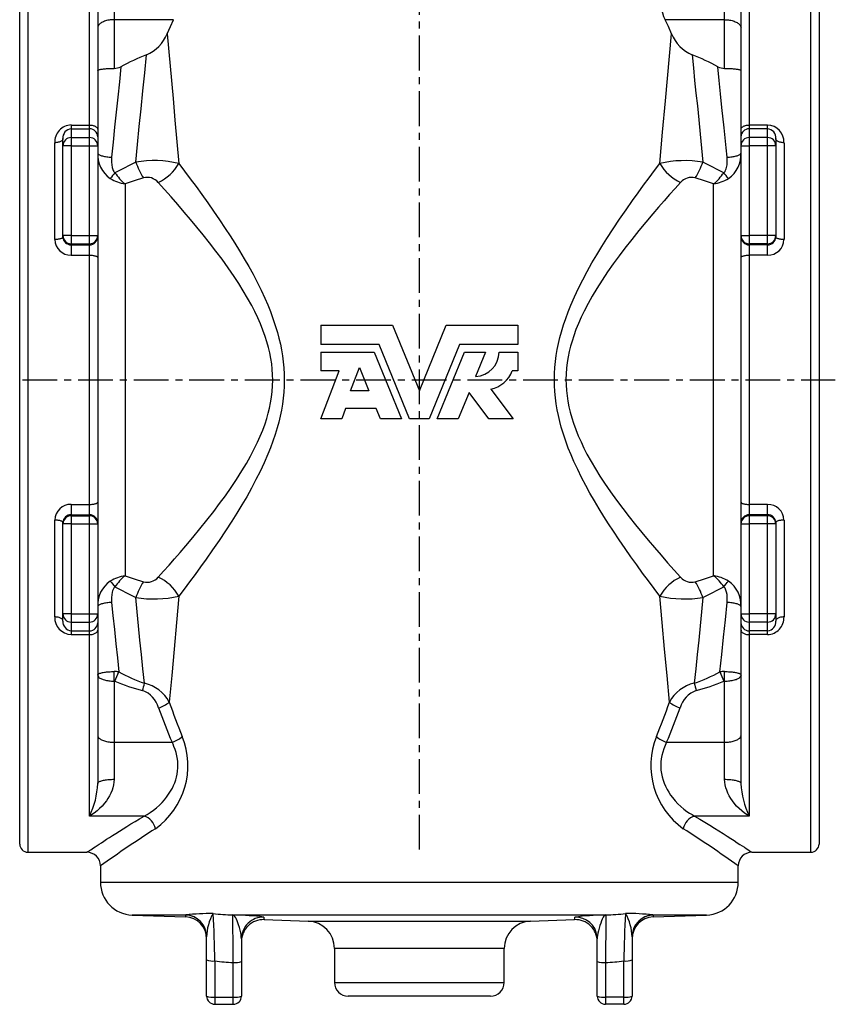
# Model space of a CAD drawing. Extents: x -375 to 427, y -62 to 976.
# Tile 2 of 4: x -375 to -77, y 341 to 700. Entities that reach past the tile are written whole.
import ezdxf

# ---------------------------------------------------------------- set-up
doc = ezdxf.new("R2010")
doc.units = 0
doc.linetypes.add('CENTERX2', pattern=[20.32, 12.7, -2.54, 2.54, -2.54])
doc.layers.get('0').update_dxf_attribs({"linetype": 'CONTINUOUS'})
doc.layers.add('FORMAT', color=7, linetype='CONTINUOUS')

msp = doc.modelspace()

# ---------------------------------------------------------------- linework, layer by layer
at = {"color": 8, "linetype": 'CONTINUOUS'}
for p, q in [((-371.99, 741.14), (-371.99, 568.64)), ((-85.99, 568.64), (-85.99, 741.14)), ((-349.49, 661.66), (-349.49, 728.67)), ((-108.49, 728.67), (-108.49, 661.66)), ((-340.49, 715.4), (-340.49, 700.11)), ((-117.49, 700.11), (-117.49, 715.4)), ((-340.49, 700.11), (-340.49, 682.34)), ((-318.77, 700.11), (-340.49, 700.11)), ((-117.49, 700.11), (-139.22, 700.11)), ((-117.49, 682.34), (-117.49, 700.11)), ((-356.19, 661.66), (-349.49, 661.66)), ((-356.19, 661.66), (-356.19, 660.3)), ((-349.49, 660.3), (-349.49, 661.66)), ((-101.79, 661.66), (-108.49, 661.66)), ((-108.49, 661.66), (-108.49, 660.3)), ((-101.79, 660.3), (-101.79, 661.66)), ((-356.19, 660.3), (-356.19, 657.08)), ((-356.19, 660.3), (-349.49, 660.3)), ((-349.49, 657.08), (-349.49, 660.3)), ((-108.49, 660.3), (-108.49, 657.08)), ((-101.79, 660.3), (-108.49, 660.3)), ((-101.79, 657.08), (-101.79, 660.3)), ((-362.19, 619.86), (-362.19, 655.19)), ((-356.19, 657.08), (-356.19, 654.11)), ((-356.19, 657.08), (-349.49, 657.08)), ((-349.49, 654.11), (-349.49, 657.08)), ((-108.49, 657.08), (-108.49, 654.11)), ((-101.79, 657.08), (-108.49, 657.08)), ((-101.79, 654.11), (-101.79, 657.08)), ((-95.79, 655.19), (-95.79, 619.86)), ((-356.19, 654.11), (-359.19, 654.11)), ((-356.19, 654.11), (-356.19, 621.27)), ((-356.19, 654.11), (-349.49, 654.11)), ((-349.49, 654.11), (-346.49, 654.11)), ((-349.49, 621.27), (-349.49, 654.11)), ((-111.49, 654.11), (-108.49, 654.11)), ((-108.49, 654.11), (-108.49, 621.27)), ((-101.79, 654.11), (-108.49, 654.11)), ((-101.79, 621.27), (-101.79, 654.11)), ((-98.79, 654.11), (-101.79, 654.11)), ((-336.49, 640.15), (-336.49, 497.13)), ((-121.49, 497.13), (-121.49, 640.15)), ((-356.19, 621.27), (-359.19, 621.27)), ((-356.19, 621.27), (-356.19, 618.29)), ((-356.19, 621.27), (-349.49, 621.27)), ((-349.49, 621.27), (-346.49, 621.27)), ((-349.49, 618.29), (-349.49, 621.27)), ((-111.49, 621.27), (-108.49, 621.27)), ((-108.49, 621.27), (-108.49, 618.29)), ((-101.79, 621.27), (-108.49, 621.27)), ((-101.79, 618.29), (-101.79, 621.27)), ((-98.79, 621.27), (-101.79, 621.27)), ((-356.19, 618.29), (-349.49, 618.29)), ((-356.19, 618.29), (-356.19, 617.9)), ((-356.19, 617.9), (-349.49, 617.9)), ((-356.19, 617.9), (-356.19, 614.13)), ((-349.49, 617.9), (-349.49, 618.29)), ((-349.49, 614.13), (-349.49, 617.9)), ((-101.79, 618.29), (-108.49, 618.29)), ((-108.49, 618.29), (-108.49, 617.9)), ((-101.79, 617.9), (-108.49, 617.9)), ((-108.49, 617.9), (-108.49, 614.13)), ((-101.79, 617.9), (-101.79, 618.29)), ((-101.79, 614.13), (-101.79, 617.9)), ((-356.19, 614.13), (-349.49, 614.13)), ((-349.49, 523.14), (-349.49, 614.13)), ((-108.49, 614.13), (-108.49, 523.14)), ((-101.79, 614.13), (-108.49, 614.13)), ((-371.99, 568.64), (-371.99, 396.14)), ((-85.99, 396.14), (-85.99, 568.64)), ((-356.19, 523.14), (-349.49, 523.14)), ((-356.19, 523.14), (-356.19, 519.37)), ((-349.49, 519.37), (-349.49, 523.14)), ((-101.79, 523.14), (-108.49, 523.14)), ((-108.49, 523.14), (-108.49, 519.37)), ((-101.79, 519.37), (-101.79, 523.14)), ((-356.19, 519.37), (-356.19, 518.98)), ((-356.19, 519.37), (-349.49, 519.37)), ((-356.19, 518.98), (-356.19, 516.01)), ((-356.19, 518.98), (-349.49, 518.98)), ((-349.49, 518.98), (-349.49, 519.37)), ((-349.49, 516.01), (-349.49, 518.98)), ((-108.49, 519.37), (-108.49, 518.98)), ((-101.79, 519.37), (-108.49, 519.37)), ((-108.49, 518.98), (-108.49, 516.01)), ((-101.79, 518.98), (-108.49, 518.98)), ((-101.79, 518.98), (-101.79, 519.37)), ((-101.79, 516.01), (-101.79, 518.98)), ((-362.19, 482.08), (-362.19, 517.41)), ((-356.19, 516.01), (-359.19, 516.01)), ((-356.19, 516.01), (-349.49, 516.01)), ((-356.19, 516.01), (-356.19, 483.17)), ((-349.49, 483.17), (-349.49, 516.01)), ((-349.49, 516.01), (-346.49, 516.01)), ((-111.49, 516.01), (-108.49, 516.01)), ((-101.79, 516.01), (-108.49, 516.01)), ((-108.49, 516.01), (-108.49, 483.17)), ((-101.79, 483.17), (-101.79, 516.01)), ((-98.79, 516.01), (-101.79, 516.01)), ((-95.79, 517.41), (-95.79, 482.08)), ((-356.19, 483.17), (-359.19, 483.17)), ((-356.19, 483.17), (-349.49, 483.17)), ((-356.19, 483.17), (-356.19, 480.19)), ((-349.49, 483.17), (-346.49, 483.17)), ((-349.49, 480.19), (-349.49, 483.17)), ((-111.49, 483.17), (-108.49, 483.17)), ((-108.49, 483.17), (-108.49, 480.19)), ((-101.79, 483.17), (-108.49, 483.17)), ((-98.79, 483.17), (-101.79, 483.17)), ((-101.79, 480.19), (-101.79, 483.17)), ((-356.19, 480.19), (-349.49, 480.19)), ((-356.19, 480.19), (-356.19, 476.97)), ((-349.49, 476.97), (-349.49, 480.19)), ((-101.79, 480.19), (-108.49, 480.19)), ((-108.49, 480.19), (-108.49, 476.97)), ((-101.79, 476.97), (-101.79, 480.19)), ((-356.19, 476.97), (-349.49, 476.97)), ((-356.19, 476.97), (-356.19, 475.61)), ((-356.19, 475.61), (-349.49, 475.61)), ((-349.49, 475.61), (-349.49, 476.97)), ((-349.49, 409.38), (-349.49, 475.61)), ((-101.79, 476.97), (-108.49, 476.97)), ((-108.49, 476.97), (-108.49, 475.61)), ((-108.49, 475.61), (-108.49, 409.38)), ((-101.79, 475.61), (-108.49, 475.61)), ((-101.79, 475.61), (-101.79, 476.97)), ((-340.49, 458.63), (-340.49, 462.12)), ((-117.49, 458.63), (-117.49, 462.12)), ((-340.49, 458.63), (-340.49, 436.29)), ((-117.49, 436.29), (-117.49, 458.63)), ((-340.49, 436.29), (-340.49, 422.79)), ((-340.49, 436.29), (-319.33, 436.29)), ((-138.66, 436.29), (-117.49, 436.29)), ((-117.49, 422.79), (-117.49, 436.29)), ((-329.55, 409.38), (-349.49, 409.38)), ((-108.49, 409.38), (-128.44, 409.38)), ((-345.49, 385.22), (-112.49, 385.22)), ((-314.47, 373.23), (-333.91, 373.23)), ((-314.47, 373.23), (-314.3, 373.25)), ((-161.48, 373.23), (-296.51, 373.23)), ((-269.64, 370.99), (-188.34, 370.99)), ((-143.69, 373.25), (-143.52, 373.23)), ((-124.07, 373.23), (-143.52, 373.23)), ((-197.99, 360.99), (-259.99, 360.99)), ((-303.69, 356.47), (-303.69, 343.24)), ((-296.99, 343.24), (-296.99, 355.89)), ((-160.99, 355.89), (-160.99, 343.24)), ((-154.29, 343.24), (-154.29, 356.47)), ((-259.99, 348.64), (-197.99, 348.64)), ((-303.69, 343.24), (-296.99, 343.24)), ((-303.69, 343.24), (-303.69, 340.64)), ((-296.99, 340.64), (-296.99, 343.24)), ((-154.29, 343.24), (-160.99, 343.24)), ((-160.99, 343.24), (-160.99, 340.64)), ((-154.29, 340.64), (-154.29, 343.24))]:
    msp.add_line(p, q, dxfattribs=at)
at = {"color": 7, "linetype": 'CONTINUOUS'}
for p, q in [((-374.99, 568.64), (-374.99, 738.14)), ((-82.99, 738.14), (-82.99, 568.64)), ((-346.49, 716.98), (-346.49, 660.04)), ((-111.49, 660.04), (-111.49, 716.98)), ((-346.49, 660.04), (-346.49, 657.33)), ((-111.49, 657.33), (-111.49, 660.04)), ((-359.19, 654.11), (-359.19, 656.7)), ((-346.49, 657.33), (-346.49, 654.11)), ((-111.49, 654.11), (-111.49, 657.33)), ((-98.79, 656.7), (-98.79, 654.11)), ((-359.19, 621.27), (-359.19, 654.11)), ((-346.49, 654.11), (-346.49, 621.27)), ((-111.49, 621.27), (-111.49, 654.11)), ((-98.79, 654.11), (-98.79, 621.27)), ((-359.19, 620.75), (-359.19, 621.27)), ((-346.49, 621.27), (-346.49, 620.87)), ((-346.49, 620.87), (-346.49, 613.34)), ((-111.49, 620.87), (-111.49, 621.27)), ((-111.49, 613.34), (-111.49, 620.87)), ((-98.79, 621.27), (-98.79, 620.75)), ((-346.49, 613.34), (-346.49, 523.93)), ((-111.49, 523.93), (-111.49, 613.34)), ((-264.99, 588.64), (-264.99, 581.52)), ((-264.99, 588.64), (-238.76, 588.64)), ((-238.76, 588.64), (-228.99, 564.64)), ((-228.99, 564.64), (-219.22, 588.64)), ((-219.22, 588.64), (-192.99, 588.64)), ((-192.99, 588.64), (-192.99, 581.52)), ((-243.64, 581.52), (-264.99, 581.52)), ((-264.99, 578.78), (-264.99, 571.92)), ((-264.99, 578.78), (-245.49, 578.78)), ((-245.49, 578.78), (-235.54, 554.35)), ((-232.58, 554.35), (-243.64, 581.52)), ((-214.34, 581.52), (-225.41, 554.35)), ((-222.45, 554.35), (-212.5, 578.78)), ((-192.99, 581.52), (-214.34, 581.52)), ((-212.5, 578.78), (-204.82, 578.78)), ((-204.82, 578.78), (-208.45, 569.87)), ((-199.85, 578.78), (-192.99, 578.78)), ((-192.99, 578.78), (-192.99, 571.92)), ((-264.99, 554.35), (-258.25, 571.92)), ((-258.25, 571.92), (-264.99, 571.92)), ((-254.16, 564.64), (-250.88, 573.17)), ((-250.88, 573.17), (-247.41, 564.64)), ((-192.99, 571.92), (-195.05, 571.92)), ((-374.99, 399.14), (-374.99, 568.64)), ((-82.99, 568.64), (-82.99, 399.14)), ((-247.41, 564.64), (-254.16, 564.64)), ((-202.89, 565.21), (-194.71, 554.35)), ((-210.85, 563.96), (-214.76, 554.35)), ((-203.62, 554.35), (-210.85, 563.96)), ((-255.93, 558.12), (-257.37, 554.35)), ((-244.76, 558.12), (-255.93, 558.12)), ((-243.22, 554.35), (-244.76, 558.12)), ((-257.37, 554.35), (-264.99, 554.35)), ((-235.54, 554.35), (-243.22, 554.35)), ((-225.41, 554.35), (-232.58, 554.35)), ((-214.76, 554.35), (-222.45, 554.35)), ((-194.71, 554.35), (-203.62, 554.35)), ((-346.49, 523.93), (-346.49, 516.4)), ((-111.49, 516.4), (-111.49, 523.93)), ((-359.19, 516.01), (-359.19, 516.52)), ((-359.19, 483.17), (-359.19, 516.01)), ((-346.49, 516.4), (-346.49, 516.01)), ((-346.49, 516.01), (-346.49, 483.17)), ((-111.49, 516.01), (-111.49, 516.4)), ((-111.49, 483.17), (-111.49, 516.01)), ((-98.79, 516.52), (-98.79, 516.01)), ((-98.79, 516.01), (-98.79, 483.17)), ((-359.19, 480.57), (-359.19, 483.17)), ((-346.49, 483.17), (-346.49, 479.94)), ((-111.49, 479.94), (-111.49, 483.17)), ((-98.79, 483.17), (-98.79, 480.57)), ((-346.49, 479.94), (-346.49, 477.23)), ((-111.49, 477.23), (-111.49, 479.94)), ((-346.49, 477.23), (-346.49, 421.27)), ((-111.49, 421.27), (-111.49, 477.23)), ((-371.99, 396.14), (-350.48, 396.14)), ((-107.5, 396.14), (-85.99, 396.14)), ((-345.49, 391.14), (-345.49, 385.22)), ((-112.49, 385.22), (-112.49, 391.14)), ((-333.91, 373.23), (-314.42, 372.55)), ((-314.42, 372.57), (-314.42, 372.57)), ((-285.72, 371.55), (-269.64, 370.99)), ((-188.34, 370.99), (-172.27, 371.55)), ((-143.57, 372.55), (-124.07, 373.23)), ((-143.57, 372.57), (-143.57, 372.57)), ((-306.69, 356.87), (-306.69, 365.26)), ((-293.99, 364.5), (-293.99, 356.28)), ((-163.99, 356.28), (-163.99, 364.5)), ((-151.29, 365.26), (-151.29, 356.87)), ((-259.99, 360.99), (-259.99, 348.64)), ((-197.99, 348.64), (-197.99, 360.99)), ((-306.69, 343.64), (-306.69, 356.87)), ((-293.99, 356.28), (-293.99, 343.64)), ((-163.99, 343.64), (-163.99, 356.28)), ((-151.29, 356.87), (-151.29, 343.64)), ((-202.99, 343.64), (-254.99, 343.64)), ((-303.69, 340.64), (-296.99, 340.64)), ((-154.29, 340.64), (-160.99, 340.64))]:
    msp.add_line(p, q, dxfattribs=at)
at = {"color": 8, "linetype": 'CONTINUOUS', "flags": 128}
for points in [[(-340.49, 700.11), (-340.96, 700.1), (-341.43, 700.08), (-341.89, 700.03), (-342.35, 699.97), (-342.79, 699.89), (-343.22, 699.79), (-343.63, 699.67), (-344.02, 699.54), (-344.39, 699.39), (-344.74, 699.23), (-345.06, 699.06), (-345.35, 698.88), (-345.61, 698.68), (-345.84, 698.48), (-346.04, 698.26), (-346.2, 698.04), (-346.33, 697.81), (-346.42, 697.58), (-346.48, 697.35), (-346.49, 697.11)], [(-117.49, 700.11), (-117.02, 700.1), (-116.55, 700.08), (-116.09, 700.03), (-115.64, 699.97), (-115.2, 699.89), (-114.77, 699.79), (-114.36, 699.67), (-113.97, 699.54), (-113.6, 699.39), (-113.25, 699.23), (-112.93, 699.06), (-112.64, 698.88), (-112.38, 698.68), (-112.15, 698.48), (-111.95, 698.26), (-111.79, 698.04), (-111.66, 697.81), (-111.57, 697.58), (-111.51, 697.35), (-111.49, 697.11)], [(-321.14, 694.99), (-318.98, 671.31), (-318.26, 663.42), (-317.55, 655.52), (-316.87, 647.61)], [(-141.11, 647.61), (-140.63, 653.34), (-140.12, 659.07), (-139.08, 670.53), (-136.85, 694.99)], [(-332.55, 648.09), (-331.98, 654.59), (-331.34, 661.1), (-330.66, 667.61), (-329.96, 674.14), (-329.28, 680.69), (-328.65, 687.26)], [(-129.33, 687.26), (-128.89, 682.59), (-128.43, 677.94), (-127.94, 673.29), (-127.44, 668.65), (-126.9, 663.5), (-126.37, 658.36), (-125.88, 653.23), (-125.44, 648.09)], [(-338.08, 682.95), (-338.59, 677.4), (-339.14, 671.87), (-339.71, 666.37), (-340.3, 660.87), (-340.87, 655.39), (-341.41, 649.91)], [(-116.57, 649.91), (-116.9, 653.28), (-117.67, 660.66), (-118.45, 668.05), (-118.96, 673), (-119.45, 677.97), (-119.91, 682.95)], [(-349.49, 661.66), (-349.16, 661.65), (-348.83, 661.62), (-348.5, 661.57), (-348.19, 661.5), (-347.9, 661.41), (-347.62, 661.31), (-347.37, 661.19), (-347.15, 661.05), (-346.95, 660.9), (-346.79, 660.74), (-346.66, 660.58), (-346.57, 660.4), (-346.51, 660.22), (-346.49, 660.04)], [(-111.49, 660.04), (-111.47, 660.22), (-111.42, 660.4), (-111.33, 660.58), (-111.2, 660.74), (-111.03, 660.9), (-110.84, 661.05), (-110.61, 661.19), (-110.36, 661.31), (-110.09, 661.41), (-109.8, 661.5), (-109.48, 661.57), (-109.16, 661.62), (-108.83, 661.65), (-108.49, 661.66)], [(-359.19, 656.7), (-359.21, 656.53), (-359.27, 656.36), (-359.36, 656.2), (-359.49, 656.04), (-359.65, 655.9), (-359.85, 655.76), (-360.07, 655.63), (-360.32, 655.52), (-360.6, 655.42), (-360.89, 655.34), (-361.2, 655.28), (-361.53, 655.23), (-361.86, 655.2), (-362.19, 655.19)], [(-95.79, 655.19), (-96.13, 655.2), (-96.46, 655.23), (-96.78, 655.28), (-97.1, 655.34), (-97.39, 655.42), (-97.66, 655.52), (-97.91, 655.63), (-98.14, 655.76), (-98.33, 655.9), (-98.5, 656.04), (-98.63, 656.2), (-98.72, 656.36), (-98.77, 656.53), (-98.79, 656.7)], [(-346.49, 651.53), (-346.48, 651.4), (-346.42, 651.27), (-346.33, 651.15), (-346.2, 651.02), (-346.03, 650.9), (-345.84, 650.78), (-345.61, 650.67), (-345.34, 650.56), (-345.05, 650.46), (-344.73, 650.37), (-344.38, 650.28), (-344.01, 650.2), (-343.62, 650.13), (-343.2, 650.07), (-342.77, 650.01), (-342.33, 649.97), (-341.88, 649.93), (-341.41, 649.91)], [(-116.57, 649.91), (-116.11, 649.93), (-115.66, 649.97), (-115.21, 650.01), (-114.78, 650.07), (-114.37, 650.13), (-113.98, 650.2), (-113.61, 650.28), (-113.26, 650.37), (-112.94, 650.46), (-112.64, 650.56), (-112.38, 650.67), (-112.15, 650.78), (-111.95, 650.9), (-111.79, 651.02), (-111.66, 651.15), (-111.57, 651.27), (-111.51, 651.4), (-111.49, 651.53)], [(-341.41, 649.91), (-341.47, 648.98), (-341.47, 648.04), (-341.39, 647.08), (-341.21, 646.12), (-340.99, 645.43), (-340.83, 645.08), (-340.65, 644.75), (-340.44, 644.47), (-340.2, 644.22)], [(-316.87, 647.61), (-314.79, 644.86), (-312.69, 642.05), (-310.56, 639.18), (-308.43, 636.24), (-306.29, 633.25), (-304.15, 630.2), (-302.01, 627.1), (-299.89, 623.93), (-298.12, 621.23), (-296.38, 618.48), (-294.65, 615.69), (-292.96, 612.85), (-291.3, 609.97), (-289.76, 607.17), (-288.27, 604.32), (-286.83, 601.42), (-285.46, 598.47), (-284.4, 596.04), (-283.4, 593.56), (-282.47, 591.05), (-281.61, 588.51), (-280.83, 585.93), (-280.27, 583.83), (-279.77, 581.71), (-279.34, 579.57), (-278.98, 577.41), (-278.69, 575.19), (-278.48, 572.96), (-278.36, 570.71), (-278.32, 568.47), (-278.37, 566.29), (-278.5, 564.11), (-278.71, 561.93), (-278.99, 559.77), (-279.36, 557.57), (-279.81, 555.39), (-280.33, 553.22), (-280.91, 551.08), (-281.65, 548.62), (-282.48, 546.2), (-283.37, 543.8), (-284.32, 541.44), (-285.69, 538.3), (-287.14, 535.21), (-288.67, 532.18), (-290.33, 529.05), (-292.06, 525.97), (-293.83, 522.95), (-295.64, 519.98), (-297.47, 517.06), (-299.8, 513.49), (-302.15, 509.98), (-304.51, 506.55), (-306.88, 503.18), (-308.9, 500.37), (-310.92, 497.61), (-312.92, 494.91), (-314.91, 492.26), (-316.87, 489.67)], [(-141.11, 489.67), (-143.2, 492.41), (-145.3, 495.22), (-147.42, 498.1), (-149.56, 501.03), (-151.7, 504.02), (-153.84, 507.07), (-155.97, 510.18), (-158.1, 513.34), (-159.86, 516.05), (-161.61, 518.79), (-163.34, 521.58), (-165.03, 524.42), (-166.68, 527.3), (-168.23, 530.11), (-169.72, 532.96), (-171.16, 535.85), (-172.53, 538.8), (-173.58, 541.24), (-174.58, 543.71), (-175.52, 546.22), (-176.38, 548.77), (-177.16, 551.34), (-177.72, 553.44), (-178.22, 555.57), (-178.65, 557.71), (-179.01, 559.86), (-179.3, 562.08), (-179.5, 564.32), (-179.63, 566.56), (-179.66, 568.8), (-179.62, 570.99), (-179.49, 573.17), (-179.28, 575.34), (-178.99, 577.5), (-178.62, 579.7), (-178.18, 581.89), (-177.66, 584.05), (-177.08, 586.2), (-176.33, 588.65), (-175.51, 591.08), (-174.62, 593.47), (-173.67, 595.83), (-172.3, 598.98), (-170.85, 602.06), (-169.32, 605.1), (-167.65, 608.23), (-165.93, 611.3), (-164.16, 614.32), (-162.35, 617.29), (-160.51, 620.21), (-158.19, 623.79), (-155.84, 627.29), (-153.47, 630.73), (-151.1, 634.09), (-149.08, 636.9), (-147.07, 639.66), (-145.07, 642.36), (-143.08, 645.01), (-141.11, 647.61)], [(-117.79, 644.22), (-117.55, 644.47), (-117.34, 644.75), (-117.1, 645.19), (-116.92, 645.65), (-116.78, 646.12), (-116.59, 647.1), (-116.51, 648.09), (-116.52, 649.08), (-116.57, 649.91)], [(-329.8, 642.36), (-333.16, 641.29), (-336.49, 640.15)], [(-324.42, 496.56), (-322.43, 498.76), (-320.43, 501), (-318.4, 503.3), (-316.36, 505.63), (-314.32, 508.02), (-311.75, 511.06), (-309.18, 514.17), (-306.62, 517.35), (-304.08, 520.61), (-301.94, 523.43), (-299.83, 526.32), (-297.76, 529.26), (-295.75, 532.28), (-293.79, 535.36), (-292.17, 538.05), (-290.63, 540.81), (-289.16, 543.63), (-288.11, 545.81), (-287.12, 548.04), (-286.2, 550.31), (-285.36, 552.61), (-284.75, 554.49), (-284.21, 556.4), (-283.73, 558.34), (-283.33, 560.29), (-283, 562.32), (-282.76, 564.37), (-282.61, 566.42), (-282.56, 568.48), (-282.6, 570.49), (-282.72, 572.48), (-282.94, 574.48), (-283.24, 576.45), (-283.63, 578.48), (-284.11, 580.48), (-284.66, 582.47), (-285.28, 584.42), (-286.12, 586.76), (-287.04, 589.06), (-288.04, 591.32), (-289.11, 593.54), (-290.23, 595.72), (-291.74, 598.47), (-293.32, 601.15), (-294.96, 603.78), (-296.65, 606.36), (-298.83, 609.53), (-301.05, 612.63), (-303.31, 615.66), (-305.6, 618.63), (-307.91, 621.53), (-310.22, 624.37), (-312.54, 627.16), (-314.85, 629.88), (-317.27, 632.69), (-319.68, 635.43), (-322.06, 638.11), (-324.42, 640.72)], [(-133.57, 640.72), (-135.56, 638.52), (-137.56, 636.27), (-139.59, 633.98), (-141.62, 631.64), (-143.67, 629.26), (-146.24, 626.22), (-148.81, 623.11), (-151.37, 619.92), (-153.91, 616.66), (-156.04, 613.84), (-158.15, 610.96), (-160.22, 608.01), (-162.24, 605), (-164.2, 601.92), (-165.81, 599.22), (-167.36, 596.46), (-168.83, 593.65), (-169.88, 591.46), (-170.87, 589.23), (-171.79, 586.97), (-172.62, 584.66), (-173.23, 582.78), (-173.78, 580.87), (-174.25, 578.94), (-174.65, 576.98), (-174.98, 574.95), (-175.22, 572.91), (-175.37, 570.85), (-175.43, 568.79), (-175.39, 566.79), (-175.26, 564.79), (-175.05, 562.8), (-174.75, 560.82), (-174.36, 558.8), (-173.88, 556.79), (-173.33, 554.81), (-172.71, 552.85), (-171.87, 550.51), (-170.94, 548.21), (-169.94, 545.95), (-168.88, 543.73), (-167.76, 541.55), (-166.25, 538.81), (-164.67, 536.12), (-163.02, 533.49), (-161.34, 530.91), (-159.16, 527.74), (-156.94, 524.64), (-154.67, 521.61), (-152.39, 518.65), (-150.08, 515.74), (-147.77, 512.9), (-145.45, 510.12), (-143.13, 507.39), (-140.71, 504.59), (-138.31, 501.84), (-135.92, 499.17), (-133.57, 496.56)], [(-121.49, 640.15), (-124.82, 641.29), (-128.19, 642.36)], [(-359.19, 620.75), (-359.21, 620.65), (-359.27, 620.55), (-359.36, 620.46), (-359.49, 620.37), (-359.65, 620.28), (-359.85, 620.2), (-360.07, 620.12), (-360.32, 620.06), (-360.6, 620), (-360.89, 619.95), (-361.2, 619.91), (-361.53, 619.88), (-361.86, 619.87), (-362.19, 619.86)], [(-95.79, 619.86), (-96.13, 619.87), (-96.46, 619.88), (-96.78, 619.91), (-97.1, 619.95), (-97.39, 620), (-97.66, 620.06), (-97.91, 620.12), (-98.14, 620.2), (-98.33, 620.28), (-98.5, 620.37), (-98.63, 620.46), (-98.72, 620.55), (-98.77, 620.65), (-98.79, 620.75)], [(-349.49, 614.13), (-349.16, 614.13), (-348.83, 614.11), (-348.5, 614.09), (-348.19, 614.05), (-347.9, 614.01), (-347.62, 613.96), (-347.37, 613.9), (-347.15, 613.83), (-346.95, 613.76), (-346.79, 613.68), (-346.66, 613.6), (-346.57, 613.52), (-346.51, 613.43), (-346.49, 613.34)], [(-111.49, 613.34), (-111.47, 613.43), (-111.42, 613.52), (-111.33, 613.6), (-111.2, 613.68), (-111.03, 613.76), (-110.84, 613.83), (-110.61, 613.9), (-110.36, 613.96), (-110.09, 614.01), (-109.8, 614.05), (-109.48, 614.09), (-109.16, 614.11), (-108.83, 614.13), (-108.49, 614.13)], [(-349.49, 523.14), (-349.16, 523.14), (-348.83, 523.16), (-348.5, 523.18), (-348.19, 523.22), (-347.9, 523.26), (-347.62, 523.31), (-347.37, 523.37), (-347.15, 523.44), (-346.95, 523.51), (-346.79, 523.59), (-346.66, 523.67), (-346.57, 523.76), (-346.51, 523.84), (-346.49, 523.93)], [(-111.49, 523.93), (-111.47, 523.84), (-111.42, 523.76), (-111.33, 523.67), (-111.2, 523.59), (-111.03, 523.51), (-110.84, 523.44), (-110.61, 523.37), (-110.36, 523.31), (-110.09, 523.26), (-109.8, 523.22), (-109.48, 523.18), (-109.16, 523.16), (-108.83, 523.14), (-108.49, 523.14)], [(-359.19, 516.52), (-359.21, 516.62), (-359.27, 516.72), (-359.36, 516.82), (-359.49, 516.91), (-359.65, 517), (-359.85, 517.08), (-360.07, 517.15), (-360.32, 517.22), (-360.6, 517.28), (-360.89, 517.32), (-361.2, 517.36), (-361.53, 517.39), (-361.86, 517.41), (-362.19, 517.41)], [(-95.79, 517.41), (-96.13, 517.41), (-96.46, 517.39), (-96.78, 517.36), (-97.1, 517.32), (-97.39, 517.28), (-97.66, 517.22), (-97.91, 517.15), (-98.14, 517.08), (-98.33, 517), (-98.5, 516.91), (-98.63, 516.82), (-98.72, 516.72), (-98.77, 516.62), (-98.79, 516.52)], [(-336.49, 497.13), (-333.16, 495.99), (-329.8, 494.92)], [(-128.19, 494.92), (-124.83, 495.99), (-121.49, 497.13)], [(-340.2, 493.05), (-340.44, 492.8), (-340.65, 492.52), (-340.89, 492.08), (-341.07, 491.62), (-341.21, 491.15), (-341.39, 490.17), (-341.47, 489.18), (-341.47, 488.2), (-341.41, 487.36)], [(-116.57, 487.36), (-116.51, 488.3), (-116.52, 489.23), (-116.6, 490.2), (-116.78, 491.15), (-117, 491.85), (-117.15, 492.19), (-117.34, 492.52), (-117.54, 492.8), (-117.79, 493.05)], [(-329.41, 457.86), (-329.95, 463.1), (-330.51, 468.32), (-331.07, 473.54), (-331.6, 478.76), (-332.1, 483.97), (-332.55, 489.18)], [(-316.87, 489.67), (-317.71, 479.98), (-318.58, 470.31), (-319.47, 460.64), (-320.35, 450.97)], [(-137.63, 450.97), (-138.52, 460.64), (-139.4, 470.3), (-140.28, 479.98), (-141.11, 489.67)], [(-125.44, 489.18), (-125.89, 483.98), (-126.38, 478.77), (-126.92, 473.56), (-127.47, 468.33), (-128.03, 463.1), (-128.58, 457.86)], [(-341.41, 487.36), (-341.88, 487.34), (-342.33, 487.3), (-342.77, 487.26), (-343.2, 487.21), (-343.62, 487.14), (-344.01, 487.07), (-344.38, 486.99), (-344.73, 486.9), (-345.05, 486.81), (-345.34, 486.71), (-345.61, 486.6), (-345.84, 486.49), (-346.03, 486.37), (-346.2, 486.25), (-346.33, 486.13), (-346.42, 486), (-346.48, 485.87), (-346.49, 485.74)], [(-341.41, 487.36), (-340.94, 482.54), (-340.41, 477.42), (-339.86, 472.3), (-339.32, 467.16), (-338.8, 462.01)], [(-119.19, 462.01), (-118.54, 468.38), (-117.87, 474.72), (-117.2, 481.05), (-116.57, 487.36)], [(-111.49, 485.74), (-111.51, 485.87), (-111.57, 486), (-111.66, 486.13), (-111.79, 486.25), (-111.95, 486.37), (-112.15, 486.49), (-112.38, 486.6), (-112.64, 486.71), (-112.94, 486.81), (-113.26, 486.9), (-113.61, 486.99), (-113.98, 487.07), (-114.37, 487.14), (-114.78, 487.21), (-115.21, 487.26), (-115.66, 487.3), (-116.11, 487.34), (-116.57, 487.36)], [(-359.19, 480.57), (-359.21, 480.74), (-359.27, 480.91), (-359.36, 481.07), (-359.49, 481.23), (-359.65, 481.38), (-359.85, 481.51), (-360.07, 481.64), (-360.32, 481.75), (-360.6, 481.85), (-360.89, 481.93), (-361.2, 482), (-361.53, 482.04), (-361.86, 482.07), (-362.19, 482.08)], [(-95.79, 482.08), (-96.13, 482.07), (-96.46, 482.04), (-96.78, 482), (-97.1, 481.93), (-97.39, 481.85), (-97.66, 481.75), (-97.91, 481.64), (-98.14, 481.51), (-98.33, 481.38), (-98.5, 481.23), (-98.63, 481.07), (-98.72, 480.91), (-98.77, 480.74), (-98.79, 480.57)], [(-349.49, 475.61), (-349.16, 475.62), (-348.83, 475.65), (-348.5, 475.7), (-348.19, 475.77), (-347.9, 475.86), (-347.62, 475.97), (-347.37, 476.09), (-347.15, 476.22), (-346.95, 476.37), (-346.79, 476.53), (-346.66, 476.7), (-346.57, 476.87), (-346.51, 477.05), (-346.49, 477.23)], [(-111.49, 477.23), (-111.47, 477.05), (-111.42, 476.87), (-111.33, 476.7), (-111.2, 476.53), (-111.03, 476.37), (-110.84, 476.22), (-110.61, 476.09), (-110.36, 475.97), (-110.09, 475.86), (-109.8, 475.77), (-109.48, 475.7), (-109.16, 475.65), (-108.83, 475.62), (-108.49, 475.61)], [(-346.49, 460.82), (-346.49, 460.83), (-346.43, 461.01), (-346.25, 461.19), (-346.1, 461.29), (-345.9, 461.38), (-345.67, 461.48), (-345.39, 461.57), (-345.11, 461.65), (-344.79, 461.73), (-344.44, 461.8), (-344.06, 461.87), (-343.68, 461.92), (-343.27, 461.97), (-342.84, 462.02), (-342.39, 462.06), (-341.93, 462.08), (-341.46, 462.1), (-340.98, 462.12), (-340.49, 462.12)], [(-346.49, 460.82), (-346.49, 460.82), (-346.43, 460.51), (-346.25, 460.21), (-346.1, 460.04), (-345.9, 459.87), (-345.67, 459.71), (-345.39, 459.56), (-345.11, 459.42), (-344.79, 459.29), (-344.44, 459.17), (-344.06, 459.06), (-343.68, 458.96), (-343.27, 458.88), (-342.84, 458.8), (-342.39, 458.74), (-341.93, 458.69), (-341.46, 458.65), (-340.98, 458.63), (-340.49, 458.63)], [(-117.49, 462.12), (-117.02, 462.12), (-116.55, 462.11), (-116.07, 462.08), (-115.6, 462.06), (-115.16, 462.02), (-114.74, 461.98), (-114.32, 461.93), (-113.92, 461.87), (-113.56, 461.8), (-113.21, 461.73), (-112.89, 461.66), (-112.59, 461.57), (-112.33, 461.48), (-112.09, 461.39), (-111.89, 461.29), (-111.73, 461.19), (-111.56, 461.01), (-111.49, 460.83), (-111.49, 460.82)], [(-117.49, 458.63), (-117.02, 458.63), (-116.55, 458.65), (-116.07, 458.69), (-115.6, 458.74), (-115.16, 458.8), (-114.74, 458.87), (-114.32, 458.96), (-113.92, 459.06), (-113.56, 459.17), (-113.21, 459.28), (-112.89, 459.41), (-112.59, 459.56), (-112.33, 459.71), (-112.09, 459.86), (-111.89, 460.03), (-111.73, 460.21), (-111.56, 460.51), (-111.49, 460.82), (-111.49, 460.82)], [(-340.21, 458.57), (-340.43, 458.62), (-340.49, 458.63)], [(-117.49, 458.63), (-117.55, 458.62), (-117.78, 458.57)], [(-346.49, 438.83), (-346.48, 438.63), (-346.42, 438.43), (-346.33, 438.24), (-346.2, 438.05), (-346.04, 437.86), (-345.84, 437.68), (-345.61, 437.5), (-345.35, 437.34), (-345.06, 437.18), (-344.74, 437.04), (-344.39, 436.9), (-344.02, 436.78), (-343.63, 436.67), (-343.22, 436.57), (-342.79, 436.49), (-342.35, 436.42), (-341.89, 436.36), (-341.43, 436.32), (-340.96, 436.3), (-340.49, 436.29)], [(-117.49, 436.29), (-117.02, 436.3), (-116.55, 436.32), (-116.09, 436.36), (-115.64, 436.42), (-115.2, 436.49), (-114.77, 436.57), (-114.36, 436.67), (-113.97, 436.78), (-113.6, 436.9), (-113.25, 437.04), (-112.93, 437.18), (-112.64, 437.34), (-112.38, 437.5), (-112.15, 437.68), (-111.95, 437.86), (-111.79, 438.05), (-111.66, 438.24), (-111.57, 438.43), (-111.51, 438.63), (-111.49, 438.83)], [(-329.55, 409.38), (-328.42, 409.98), (-327.29, 410.67), (-326.17, 411.46), (-325.06, 412.34), (-323.97, 413.31), (-322.92, 414.37), (-322.1, 415.29), (-321.32, 416.27), (-320.57, 417.31), (-319.87, 418.42), (-319.23, 419.59), (-318.78, 420.53), (-318.37, 421.51), (-318.01, 422.53), (-317.71, 423.57), (-317.47, 424.64), (-317.29, 425.78), (-317.19, 426.94), (-317.17, 428.11), (-317.23, 429.27), (-317.32, 430.13), (-317.53, 431.34), (-317.83, 432.54), (-318.19, 433.69), (-318.63, 434.81), (-318.96, 435.56), (-319.33, 436.29)], [(-138.66, 436.29), (-139.21, 435.16), (-139.7, 433.96), (-140.11, 432.72), (-140.43, 431.44), (-140.64, 430.3), (-140.77, 429.14), (-140.82, 427.97), (-140.79, 426.81), (-140.73, 426.14), (-140.56, 424.91), (-140.31, 423.7), (-139.97, 422.52), (-139.57, 421.39), (-139.07, 420.23), (-138.51, 419.11), (-137.89, 418.05), (-137.23, 417.04), (-136.53, 416.09), (-135.56, 414.91), (-134.53, 413.82), (-133.48, 412.82), (-132.4, 411.91), (-131.3, 411.09), (-130.35, 410.45), (-129.39, 409.88), (-128.44, 409.38)], [(-340.49, 422.79), (-340.55, 421.74), (-340.7, 420.71), (-340.95, 419.71), (-341.26, 418.76), (-341.69, 417.71), (-342.18, 416.71), (-342.74, 415.77), (-343.33, 414.88), (-343.96, 414.06), (-344.85, 413.02), (-345.78, 412.08), (-346.74, 411.24), (-347.73, 410.48), (-348.72, 409.83), (-349.48, 409.39), (-349.49, 409.38)], [(-346.49, 421.27), (-346.48, 421.39), (-346.42, 421.51), (-346.33, 421.62), (-346.2, 421.74), (-346.04, 421.85), (-345.84, 421.96), (-345.61, 422.06), (-345.35, 422.16), (-345.06, 422.26), (-344.74, 422.34), (-344.39, 422.42), (-344.02, 422.5), (-343.63, 422.56), (-343.22, 422.62), (-342.79, 422.67), (-342.35, 422.71), (-341.89, 422.75), (-341.43, 422.77), (-340.96, 422.78), (-340.49, 422.79)], [(-117.49, 422.79), (-117.02, 422.78), (-116.55, 422.77), (-116.09, 422.75), (-115.64, 422.71), (-115.2, 422.67), (-114.77, 422.62), (-114.36, 422.56), (-113.97, 422.5), (-113.6, 422.42), (-113.25, 422.34), (-112.93, 422.26), (-112.64, 422.16), (-112.38, 422.06), (-112.15, 421.96), (-111.95, 421.85), (-111.79, 421.74), (-111.66, 421.62), (-111.57, 421.51), (-111.51, 421.39), (-111.49, 421.27)], [(-108.49, 409.38), (-108.51, 409.39), (-109.27, 409.83), (-110.26, 410.48), (-111.24, 411.24), (-112.21, 412.08), (-113.14, 413.02), (-114.03, 414.06), (-114.66, 414.88), (-115.25, 415.77), (-115.8, 416.71), (-116.3, 417.71), (-116.73, 418.76), (-117.04, 419.71), (-117.28, 420.71), (-117.44, 421.74), (-117.49, 422.79)], [(-350.48, 396.14), (-350.48, 396.14), (-350.41, 396.19), (-350.27, 396.28), (-350.07, 396.42), (-349.79, 396.6), (-349.45, 396.83), (-349.05, 397.09), (-348.57, 397.41), (-348.02, 397.77), (-347.4, 398.18), (-346.72, 398.63), (-345.97, 399.12), (-345.15, 399.65), (-344.23, 400.25), (-343.23, 400.89), (-342.18, 401.57), (-341.04, 402.29), (-339.85, 403.05), (-338.59, 403.84), (-337.24, 404.69), (-335.82, 405.56), (-334.35, 406.47), (-332.81, 407.41), (-331.21, 408.38), (-329.55, 409.38)], [(-128.44, 409.38), (-126.51, 408.22), (-124.66, 407.1), (-122.89, 406.01), (-121.21, 404.97), (-119.61, 403.97), (-118.06, 402.99), (-116.6, 402.07), (-115.24, 401.2), (-113.99, 400.39), (-112.84, 399.65), (-111.9, 399.04), (-111.04, 398.48), (-110.28, 397.98), (-109.6, 397.53), (-109.02, 397.15), (-108.51, 396.81), (-108.11, 396.55), (-107.81, 396.35), (-107.6, 396.21), (-107.51, 396.14), (-107.5, 396.14)], [(-296.99, 355.89), (-297, 357.09), (-297.01, 358.41), (-297.02, 359.7), (-297.03, 360.97), (-297.04, 362.2), (-297.04, 363.39), (-297.05, 364.53), (-297.06, 365.62), (-297.07, 366.66), (-297.08, 367.64), (-297.09, 368.55), (-297.1, 369.38), (-297.11, 370.15), (-297.12, 370.84), (-297.13, 371.45), (-297.13, 371.98), (-297.14, 372.47), (-297.15, 372.85), (-297.15, 373.11), (-297.16, 373.27)], [(-296.91, 373.18), (-297.15, 373.26), (-297.16, 373.27)], [(-293.99, 364.5), (-294.03, 365.22), (-294.12, 365.95), (-294.26, 366.68), (-294.48, 367.7), (-294.74, 368.68), (-295.01, 369.6), (-295.29, 370.43), (-295.55, 371.13), (-295.81, 371.74), (-296.07, 372.26), (-296.34, 372.68), (-296.62, 372.99), (-296.75, 373.1), (-296.91, 373.18)], [(-285.8, 372.49), (-285.78, 372.15), (-285.75, 371.87), (-285.73, 371.67), (-285.72, 371.56), (-285.72, 371.57)], [(-161.08, 373.18), (-161.37, 373.02), (-161.61, 372.8), (-161.8, 372.51), (-161.98, 372.15), (-162.17, 371.74), (-162.46, 371.06), (-162.75, 370.28), (-163.03, 369.41), (-163.31, 368.46), (-163.56, 367.45), (-163.74, 366.64), (-163.89, 365.8), (-163.98, 364.97), (-163.99, 364.5)], [(-160.83, 373.27), (-160.84, 373.26), (-161.08, 373.18)], [(-160.83, 373.27), (-160.83, 373.22), (-160.83, 373.05), (-160.84, 372.79), (-160.85, 372.44), (-160.85, 372.01), (-160.86, 371.49), (-160.87, 370.89), (-160.88, 370.2), (-160.89, 369.44), (-160.89, 368.6), (-160.9, 367.7), (-160.91, 366.73), (-160.92, 365.69), (-160.93, 364.6), (-160.94, 363.46), (-160.95, 362.28), (-160.96, 361.06), (-160.97, 359.81), (-160.98, 358.52), (-160.99, 357.21), (-160.99, 355.89)], [(-143.52, 373.23), (-143.54, 372.91), (-143.56, 372.69), (-143.57, 372.57), (-143.57, 372.57)], [(-151.27, 365.79), (-151.28, 365.77), (-151.29, 365.24)]]:
    msp.add_lwpolyline(points, dxfattribs=at)
at = {"color": 7, "linetype": 'CONTINUOUS', "flags": 128}
for points in [[(-321.14, 694.99), (-319.96, 697.57), (-318.77, 700.11)], [(-136.85, 694.99), (-138.02, 697.57), (-139.22, 700.11)], [(-346.49, 681.53), (-346.49, 681.53), (-346.43, 681.65), (-346.23, 681.77), (-346.07, 681.83), (-345.87, 681.89), (-345.63, 681.95), (-345.35, 682), (-345.06, 682.05), (-344.75, 682.1), (-344.4, 682.14), (-344.02, 682.18), (-343.64, 682.22), (-343.24, 682.25), (-342.81, 682.27), (-342.36, 682.3), (-341.91, 682.31), (-341.46, 682.33), (-340.98, 682.33), (-340.49, 682.34)], [(-117.49, 682.34), (-117.02, 682.33), (-116.56, 682.33), (-116.09, 682.31), (-115.62, 682.3), (-115.19, 682.28), (-114.77, 682.25), (-114.36, 682.22), (-113.97, 682.18), (-113.6, 682.14), (-113.25, 682.1), (-112.93, 682.05), (-112.64, 682), (-112.37, 681.95), (-112.13, 681.89), (-111.93, 681.83), (-111.76, 681.77), (-111.56, 681.65), (-111.49, 681.53), (-111.49, 681.53)], [(-163.99, 364.5), (-164.01, 365.05), (-164.05, 365.41)]]:
    msp.add_lwpolyline(points, dxfattribs=at)
at = {"color": 7, "linetype": 'CONTINUOUS'}
for centre, radius, start, end in [((-118.3, 710.15), 23.2, 179.4737, 205.6378), ((-334.09, 700.06), 13.91, 292.9971, 338.6287), ((-123.93, 700.03), 13.87, 201.2987, 247.0755), ((-299.45, 610.86), 81.79, 110.9239, 118.1901), ((-158.54, 610.86), 81.79, 61.8099, 69.0761), ((-340.52, 687.49), 5.15, 270.2522, 298.221), ((-117.48, 687.46), 5.12, 241.7025, 269.8243), ((-208.77, 578.79), 8.92, 272.1084, 359.9439), ((-205.14, 575.78), 10.81, 282.0086, 339.0577), ((-371.99, 399.14), 3, 180, 270), ((-85.99, 399.14), 3, 270, 0), ((-350.49, 391.14), 5, 0.0845, 89.8691), ((-107.49, 391.14), 5, 90.115, 179.9218), ((-333.49, 385.22), 12, 180, 268), ((-124.49, 385.22), 12, 272, 0), ((-314.69, 364.56), 8, 0, 88.0168), ((-285.99, 363.55), 8, 88.0286, 180), ((-269.99, 360.99), 10, 0, 88), ((-187.99, 360.99), 10, 92, 180), ((-171.99, 363.55), 8, 0, 91.9644), ((-143.3, 365.26), 8, 92.8006, 179.983), ((-143.29, 364.56), 8, 91.9766, 180), ((-254.99, 348.64), 5, 180, 270), ((-202.99, 348.64), 5, 270, 0), ((-303.69, 343.64), 3, 180, 270), ((-296.99, 343.64), 3, 270, 360), ((-160.99, 343.64), 3, 180, 270), ((-154.29, 343.64), 3, 270, 360)]:
    msp.add_arc(centre, radius, start, end, dxfattribs=at)
at = {"color": 8, "linetype": 'CONTINUOUS'}
for centre, radius, start, end in [((-355.98, 655.45), 6.22, 91.9432, 182.3523), ((-102.04, 655.42), 6.25, 357.9573, 87.7471), ((-355.89, 657), 3.32, 95.2809, 185.1974), ((-349.48, 657.32), 2.99, 0.2472, 90.2451), ((-108.51, 657.32), 2.99, 89.7549, 179.7528), ((-102.09, 657), 3.31, 354.7086, 84.8131), ((-356.21, 654.09), 2.99, 89.7549, 179.7528), ((-349.48, 654.09), 2.99, 0.2472, 90.2451), ((-108.51, 654.09), 2.99, 89.7549, 179.7528), ((-101.78, 654.09), 2.99, 0.2472, 90.2451), ((-335.8, 650.92), 10.72, 176.7544, 235.3099), ((-122.18, 650.92), 10.71, 304.6606, 3.2752), ((-266.66, 508.43), 154.42, 115.257, 118.4382), ((-325.88, 609.81), 38.86, 76.5959, 99.8794), ((-308.21, 656.25), 25.66, 198.5291, 212.763), ((-330.79, 655.27), 15.89, 293.6553, 331.1698), ((-132.1, 609.47), 39.19, 80.2185, 103.3063), ((-127.2, 655.27), 15.89, 208.8302, 246.3447), ((-150.32, 656.51), 26.27, 327.4009, 341.307), ((-191.33, 508.42), 154.43, 61.5619, 64.7429), ((-289.7, 601.78), 65.96, 139.9558, 142.3033), ((-323.48, 655.71), 20.28, 214.5065, 230.1022), ((-134.85, 656.02), 20.74, 310.0718, 325.3196), ((-168.29, 601.78), 65.96, 37.6967, 40.0442), ((-334.03, 655.32), 15.37, 239.2144, 260.7692), ((-328.4, 637.3), 5.25, 40.6502, 105.4375), ((-129.57, 637.24), 5.3, 74.8964, 139.0159), ((-123.96, 655.33), 15.38, 279.2383, 300.7781), ((-356.32, 620.01), 5.87, 181.4131, 271.2437), ((-356.21, 621.28), 2.99, 180.2472, 270.2451), ((-356.27, 620.83), 2.93, 181.4457, 271.4251), ((-349.48, 621.28), 2.99, 269.7549, 359.7528), ((-349.48, 620.89), 2.99, 269.7549, 359.7528), ((-108.51, 621.28), 2.99, 180.2472, 270.2451), ((-108.51, 620.89), 2.99, 180.2472, 270.2451), ((-101.78, 621.28), 2.99, 269.7549, 359.7528), ((-101.73, 620.83), 2.93, 268.6919, 358.4372), ((-101.67, 620.01), 5.88, 268.7633, 358.58), ((-356.32, 517.27), 5.88, 88.7633, 178.58), ((-101.67, 517.27), 5.87, 1.4131, 91.2437), ((-356.26, 516.44), 2.93, 88.6919, 178.4372), ((-356.21, 515.99), 2.99, 89.7549, 179.7528), ((-349.48, 516.39), 2.99, 0.2472, 90.2451), ((-349.48, 515.99), 2.99, 0.2472, 90.2451), ((-108.51, 516.39), 2.99, 89.7549, 179.7528), ((-108.51, 515.99), 2.99, 89.7549, 179.7528), ((-101.72, 516.45), 2.93, 1.4457, 91.4251), ((-101.78, 515.99), 2.99, 0.2472, 90.2451), ((-334.05, 482.02), 15.3, 99.1838, 120.8326), ((-323.14, 481.25), 20.74, 130.0718, 145.3196), ((-328.42, 500.03), 5.3, 254.8964, 319.0159), ((-330.79, 482), 15.89, 28.8302, 66.3447), ((-127.2, 482), 15.89, 113.6553, 151.1698), ((-129.59, 499.98), 5.25, 220.6502, 285.4375), ((-123.96, 481.96), 15.37, 59.2144, 80.7692), ((-134.5, 481.56), 20.28, 34.5065, 50.1022), ((-335.81, 486.35), 10.71, 124.6606, 183.2752), ((-289.7, 535.49), 65.96, 217.6967, 220.0442), ((-266.66, 628.85), 154.43, 241.5619, 244.7429), ((-307.67, 480.76), 26.27, 147.4009, 161.307), ((-149.77, 481.03), 25.66, 18.5291, 32.763), ((-191.33, 628.84), 154.42, 295.257, 298.4382), ((-168.29, 535.49), 65.96, 319.9558, 322.3033), ((-122.18, 486.35), 10.71, 356.7248, 55.3394), ((-325.89, 527.8), 39.19, 260.2185, 283.3063), ((-132.11, 527.47), 38.86, 256.5959, 279.8794), ((-355.95, 481.86), 6.25, 177.9573, 267.7471), ((-356.21, 483.18), 2.99, 180.2472, 270.2451), ((-349.48, 483.18), 2.99, 269.7549, 359.7528), ((-108.51, 483.18), 2.99, 180.2472, 270.2451), ((-101.78, 483.18), 2.99, 269.7549, 359.7528), ((-102, 481.82), 6.22, 271.9432, 2.3523), ((-355.89, 480.27), 3.31, 174.7086, 264.8131), ((-349.48, 479.96), 2.99, 269.7549, 359.7528), ((-108.51, 479.96), 2.99, 180.2472, 270.2451), ((-102.1, 480.27), 3.32, 275.2809, 5.1974), ((-340.49, 449.44), 12.68, 82.3646, 90.0373), ((-365.07, 470.78), 27.69, 333.8404, 341.5383), ((-305.15, 525.51), 71.87, 242.0771, 250.2678), ((-152.83, 525.48), 71.84, 289.7306, 297.9245), ((-117.5, 449.44), 12.68, 89.9623, 97.6358), ((-92.91, 470.78), 27.71, 198.464, 206.1573), ((-310.38, 530.85), 78.2, 247.5717, 255.3654), ((-369.93, 467.41), 41.63, 342.9354, 346.7444), ((-332.4, 444.54), 13.65, 28.1006, 77.3563), ((-125.59, 444.54), 13.66, 102.6492, 151.8938), ((-88.06, 467.41), 41.63, 193.2556, 197.0646), ((-147.62, 530.88), 78.23, 284.6359, 292.427), ((-333.18, 446.5), 9.21, 14.8455, 70.6864), ((-124.81, 446.5), 9.2, 109.283, 165.1851), ((-326.93, 458.49), 9.99, 285.4408, 311.2007), ((-20.97, 556.76), 317.53, 199.4607, 201.8839), ((-437.02, 556.76), 317.53, 338.1161, 340.5393), ((-131.05, 458.49), 9.99, 228.7993, 254.5592), ((-33.9, 555.87), 309.47, 200.2302, 202.73), ((-424.09, 555.87), 309.47, 337.27, 339.7698), ((-341.84, 427.8), 28.3, 305.5032, 22.0253), ((-322.65, 446.46), 10.7, 288.0845, 311.1437), ((-116.15, 427.79), 28.29, 157.9651, 234.5064), ((-135.34, 446.46), 10.7, 228.8563, 251.9155), ((-375.55, 422.27), 29.08, 333.6671, 358.0218), ((-82.44, 422.27), 29.08, 181.9774, 206.3337), ((-331.23, 403.71), 5.91, 10.2494, 73.4981), ((-126.76, 403.71), 5.91, 106.5019, 169.7506), ((-59.49, -8.84), 491.71, 122.7385, 125.5652), ((-398.2, -8.41), 491.19, 54.4335, 57.263), ((-314.69, 365.24), 8, 0.0054, 88.3772), ((-298.63, 374.09), 15.86, 183.1089, 185.5157), ((-304.51, 287.31), 86.49, 89.8858, 96.5013), ((-314.69, 365.26), 8, 0.017, 87.1994), ((-289.13, 365.01), 17.57, 149.9523, 179.165), ((-295.46, 444.44), 71.19, 262.8414, 268.635), ((-651.54, 352.29), 347.87, 0.6892, 3.5456), ((-296.06, 387.21), 13.99, 265.4895, 268.1575), ((-296.46, 371.06), 2.17, 91.3189, 102.0299), ((-298.98, 259.48), 113.78, 83.3487, 88.7538), ((-285.99, 364.5), 8, 88.635, 179.9898), ((-184.94, 373.22), 12.78, 352.5745, 356.7478), ((-159.07, 260.36), 112.89, 91.2251, 96.6724), ((-171.99, 364.5), 8, 6.5486, 91.3643), ((-161.93, 387.21), 13.99, 271.8425, 274.5105), ((-161.53, 371.06), 2.17, 77.9701, 88.6811), ((-162.53, 444.45), 71.21, 271.3655, 277.1582), ((193.55, 352.29), 347.87, 176.4544, 179.3108), ((-153.34, 289.91), 83.9, 83.3961, 90.2168), ((-169.39, 364.86), 18.1, 1.2709, 29.6118), ((-143.29, 365.24), 8, 91.6256, 160.119), ((-304.43, 362.51), 6.08, 248.1676, 276.9593), ((-294.54, 423.01), 67.16, 262.1668, 267.9064), ((-296.26, 361.93), 6.08, 263.0407, 291.8324), ((-161.73, 361.93), 6.08, 248.1676, 276.9593), ((-163.45, 423.01), 67.16, 272.0934, 277.8334), ((-153.56, 362.51), 6.08, 263.0407, 291.8324), ((-304.43, 349.28), 6.08, 248.1676, 276.9593), ((-296.26, 349.28), 6.08, 263.0407, 291.8324), ((-161.73, 349.28), 6.08, 248.1676, 276.9593), ((-153.56, 349.28), 6.08, 263.0407, 291.8324)]:
    msp.add_arc(centre, radius, start, end, dxfattribs=at)
at = {"layer": 'FORMAT', "linetype": 'CENTERX2'}
for p, q in [((-228.99, 397.14), (-228.99, 740.14)), ((-373.99, 568.64), (-77.04, 568.64))]:
    msp.add_line(p, q, dxfattribs=at)

doc.saveas('drawing.dxf')
